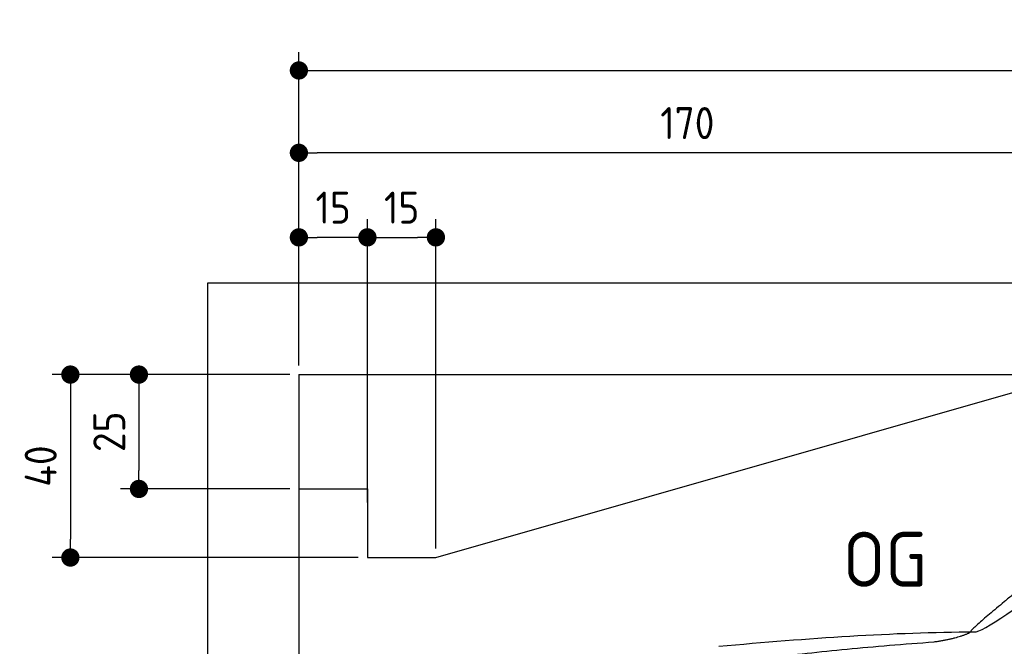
# Model space of a CAD drawing. Header units: millimetres. Extents: x -411 to 6777, y 0 to 6827.
# Tile 3 of 6: x -411 to 1744, y 5457 to 6827. Entities that reach past the tile are written whole.
import ezdxf

# ---------------------------------------------------------------- set-up
doc = ezdxf.new("R2010")
doc.units = ezdxf.units.MM
doc.layers.add('4', color=3, linetype='Continuous')
for name, color, linetype, lineweight in [('car', 10, 'Continuous', 25), ('Freiraum', 7, 'Continuous', 25), ('Gebäude', 7, 'Continuous', 25)]:
    doc.layers.add(name, color=color, linetype=linetype, lineweight=lineweight)
doc.styles.get("Standard").update_dxf_attribs({"font": 'ISOCP.SHX'})
doc.dimstyles.new('GEN-ISO', dxfattribs={"dimscale": 20, "dimtxt": 3.5, "dimasz": 2, "dimexe": 2, "dimexo": 1, "dimgap": 1.5, "dimtad": 1, "dimdec": 1, "dimlfac": 0.1, "dimdsep": 46, "dimtxsty": 'STANDARD', "dimblk": 'PUNKT', "dimcen": 2, "dimclrd": 256, "dimclre": 256, "dimclrt": 2, "dimadec": 0, "dimazin": 0, "dimtp": 0.1, "dimtm": 0.1, "dimtfac": 0.71, "dimtdec": 1, "dimtmove": 2, "dimatfit": 3, "dimldrblk": 'PUNKT', "dimfxl": 2, "dimtolj": 1, "dimarcsym": 0})

# ---------------------------------------------------------------- blocks, each defined once
blk = doc.blocks.new('PUNKT')
at = {"layer": '4', "color": 0, "linetype": 'ByBlock'}
blk.add_line((-0.5, 0), (-1, 0), dxfattribs=at)
at = {"layer": '4', "color": 0, "linetype": 'ByBlock', "const_width": 0.5}
blk.add_lwpolyline([(-0.25, 0, 1), (0.25, 0, 1)], format="xyb", close=True, dxfattribs=at)
blk = doc.blocks.new('*D37')
at = {"layer": '4', "lineweight": -2, "transparency": 16777216}
for p, q in [((200, 6070.9), (200, 6755.8)), ((5700, 6220.9), (5700, 6755.8)), ((240, 6715.8), (5660, 6715.8))]:
    blk.add_line(p, q, dxfattribs=at)
at = {"layer": 'Defpoints', "color": 0, "transparency": 16777216}
for p in [(5700, 6715.8), (5700, 6200.9), (200, 6050.9)]:
    blk.add_point(p, dxfattribs=at)
at = {"layer": '4', "lineweight": -2, "transparency": 16777216, "xscale": 40, "yscale": 40, "zscale": 40, "rotation": 180}
blk.add_blockref('PUNKT', (200, 6715.8), dxfattribs=at)
at = {"layer": '4', "lineweight": -2, "transparency": 16777216, "xscale": 40, "yscale": 40, "zscale": 40}
blk.add_blockref('PUNKT', (5700, 6715.8), dxfattribs=at)
at = {"layer": '4', "color": 2, "transparency": 16777216, "insert": (2950, 6780.8), "char_height": 70, "attachment_point": 5}
blk.add_mtext('550', dxfattribs=at)
blk = doc.blocks.new('Car')
at = {"layer": 'car'}
for points, degree in [([(1627.8, 5503.6), (1663.5, 5500.2), (1963.4, 5751.8), (2140.9, 5862.4)], 3), ([(1923.7, 5757.4), (1843.2, 5696.2), (1741.6, 5611.8), (1613.2, 5505.4), (1619.2, 5503.5)], 4), ([(1068.8, 5466.9), (1265, 5486.6), (1450, 5501.4), (1627.8, 5503.6)], 3), ([(1540.1, 5481), (1593.1, 5489.3), (1618.9, 5502.5)], 2), ([(727.7, 5345), (963.5, 5433.8), (1540.1, 5481)], 2)]:
    blk.add_open_spline(points, degree=degree, dxfattribs=at)
blk = doc.blocks.new('_Dot')
at = {"color": 0, "linetype": 'ByBlock', "lineweight": -2}
blk.add_line((-0.5, 0), (-1, 0), dxfattribs=at)
at = {"color": 0, "linetype": 'ByBlock', "const_width": 0.5}
blk.add_lwpolyline([(-0.25, 0, 1), (0.25, 0, 1)], format="xyb", close=True, dxfattribs=at)
blk = doc.blocks.new('*D43')
at = {"layer": '4', "lineweight": -2, "transparency": 16777216}
for p, q in [((200, 6070.9), (200, 6575.7)), ((1900, 6070.9), (1900, 6575.7)), ((1860, 6535.7), (240, 6535.7))]:
    blk.add_line(p, q, dxfattribs=at)
at = {"layer": 'Defpoints', "color": 0, "transparency": 16777216}
for p in [(200, 6535.7), (200, 6050.9), (1900, 6050.9)]:
    blk.add_point(p, dxfattribs=at)
at = {"layer": '4', "lineweight": -2, "transparency": 16777216, "xscale": 40, "yscale": 40, "zscale": 40, "rotation": 180}
blk.add_blockref('_Dot', (200, 6535.7), dxfattribs=at)
at = {"layer": '4', "lineweight": -2, "transparency": 16777216, "xscale": 40, "yscale": 40, "zscale": 40}
blk.add_blockref('_Dot', (1900, 6535.7), dxfattribs=at)
at = {"layer": '4', "color": 2, "transparency": 16777216, "insert": (1050, 6600.7), "char_height": 70, "attachment_point": 5}
blk.add_mtext('170', dxfattribs=at)
blk = doc.blocks.new('*D44')
at = {"layer": '4', "lineweight": -2, "transparency": 16777216}
for p, q in [((200, 6070.9), (200, 6390.9)), ((350, 5770.9), (350, 6390.9)), ((310, 6350.9), (240, 6350.9))]:
    blk.add_line(p, q, dxfattribs=at)
at = {"layer": 'Defpoints', "color": 0, "transparency": 16777216}
for p in [(200, 6350.9), (200, 6050.9), (350, 5750.9)]:
    blk.add_point(p, dxfattribs=at)
at = {"layer": '4', "lineweight": -2, "transparency": 16777216, "xscale": 40, "yscale": 40, "zscale": 40, "rotation": 180}
blk.add_blockref('_Dot', (200, 6350.9), dxfattribs=at)
at = {"layer": '4', "lineweight": -2, "transparency": 16777216, "xscale": 40, "yscale": 40, "zscale": 40}
blk.add_blockref('_Dot', (350, 6350.9), dxfattribs=at)
at = {"layer": '4', "color": 2, "transparency": 16777216, "insert": (275, 6415.9), "char_height": 70, "attachment_point": 5}
blk.add_mtext('15', dxfattribs=at)
blk = doc.blocks.new('*D45')
at = {"layer": '4', "lineweight": -2, "transparency": 16777216}
for p, q in [((180, 6050.9), (-340, 6050.9)), ((-300, 6010.9), (-300, 5690.9)), ((330, 5650.9), (-340, 5650.9))]:
    blk.add_line(p, q, dxfattribs=at)
at = {"layer": 'Defpoints', "color": 0, "transparency": 16777216}
for p in [(200, 6050.9), (-300, 5650.9), (350, 5650.9)]:
    blk.add_point(p, dxfattribs=at)
at = {"layer": '4', "lineweight": -2, "transparency": 16777216, "xscale": 40, "yscale": 40, "zscale": 40}
for p, rotation in [((-300, 6050.9), 90), ((-300, 5650.9), 270)]:
    blk.add_blockref('_Dot', p, dxfattribs=dict(at, rotation=rotation))
at = {"layer": '4', "color": 2, "transparency": 16777216, "insert": (-365, 5850.9), "char_height": 70, "attachment_point": 5, "rotation": 90}
blk.add_mtext('40', dxfattribs=at)
blk = doc.blocks.new('*D46')
at = {"layer": '4', "lineweight": -2, "transparency": 16777216}
for p, q in [((180, 6050.9), (-190, 6050.9)), ((-150, 6010.9), (-150, 5840.9)), ((180, 5800.9), (-190, 5800.9))]:
    blk.add_line(p, q, dxfattribs=at)
at = {"layer": 'Defpoints', "color": 0, "transparency": 16777216}
for p in [(200, 6050.9), (-150, 5800.9), (200, 5800.9)]:
    blk.add_point(p, dxfattribs=at)
at = {"layer": '4', "lineweight": -2, "transparency": 16777216, "xscale": 40, "yscale": 40, "zscale": 40}
for p, rotation in [((-150, 6050.9), 90), ((-150, 5800.9), 270)]:
    blk.add_blockref('_Dot', p, dxfattribs=dict(at, rotation=rotation))
at = {"layer": '4', "color": 2, "transparency": 16777216, "insert": (-215, 5925.9), "char_height": 70, "attachment_point": 5, "rotation": 90}
blk.add_mtext('25', dxfattribs=at)
blk = doc.blocks.new('*D47')
at = {"layer": '4', "lineweight": -2, "transparency": 16777216}
for p, q in [((350, 5820.9), (350, 6390.9)), ((499.8, 5670.9), (499.8, 6390.9)), ((390, 6350.9), (459.8, 6350.9))]:
    blk.add_line(p, q, dxfattribs=at)
at = {"layer": 'Defpoints', "color": 0, "transparency": 16777216}
for p in [(499.8, 6350.9), (350, 5800.9), (499.8, 5650.9)]:
    blk.add_point(p, dxfattribs=at)
at = {"layer": '4', "lineweight": -2, "transparency": 16777216, "xscale": 40, "yscale": 40, "zscale": 40, "rotation": 180}
blk.add_blockref('_Dot', (350, 6350.9), dxfattribs=at)
at = {"layer": '4', "lineweight": -2, "transparency": 16777216, "xscale": 40, "yscale": 40, "zscale": 40}
blk.add_blockref('_Dot', (499.8, 6350.9), dxfattribs=at)
at = {"layer": '4', "color": 2, "transparency": 16777216, "insert": (424.9, 6415.9), "char_height": 70, "attachment_point": 5}
blk.add_mtext('15', dxfattribs=at)
blk = doc.blocks.new('Gebäude_380_GT205')
at = {"layer": 'Freiraum', "linetype": 'Continuous'}
blk.add_lwpolyline([(200, 5800.9), (350, 5800.9), (350, 5650.9), (499.8, 5650.9), (1900, 6050.9)], dxfattribs=at)
at = {"layer": 'Gebäude', "linetype": 'Continuous'}
for p, q in [((5900, 6250.8), (0, 6250.8)), ((0, 6250.8), (0, 0)), ((200, 6050.9), (5700, 6050.9))]:
    blk.add_line(p, q, dxfattribs=at)
blk.add_lwpolyline([(200, 6050.9), (200, 200), (200, 200)], dxfattribs=at)

msp = doc.modelspace()

# ---------------------------------------------------------------- block references
at = {"layer": 'car', "rotation": 359.4752422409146}
msp.add_blockref('Car', (0, 0), dxfattribs=at)
at = {"layer": 'Gebäude'}
msp.add_blockref('Gebäude_380_GT205', (0, 0), dxfattribs=at)

# ---------------------------------------------------------------- texts
msp.add_text('OG', height=120).set_placement((1390.46, 5587))

# ---------------------------------------------------------------- dimensions: what is measured, and where the dimension line sits
at = {"layer": '4'}
for base, p1, p2, override, picture, middle in [((5700, 6715.8), (200, 6050.88), (5700, 6200.88), {"dimtdec": 3, "dimtolj": 0}, '*D37', (2950, 6780.8)), ((200, 6535.7), (1900, 6050.88), (200, 6050.88), {"dimblk1": 'Dot', "dimblk2": 'Dot', "dimsah": 1, "dimtdec": 3, "dimtolj": 0}, '*D43', (1050, 6600.7)), ((200, 6350.88), (350, 5750.88), (200, 6050.88), {"dimblk1": 'Dot', "dimblk2": 'Dot', "dimsah": 1, "dimtdec": 3, "dimtolj": 0}, '*D44', (275, 6415.88)), ((499.76, 6350.88), (349.97, 5800.88), (499.76, 5650.88), {"dimblk1": 'Dot', "dimblk2": 'Dot', "dimsah": 1, "dimtdec": 3, "dimtolj": 0}, '*D47', (424.87, 6415.88))]:
    dim = msp.add_linear_dim(base=base, p1=p1, p2=p2, dimstyle='GEN-ISO', override=override, dxfattribs=at)
    dim.commit()
    dim.dimension.update_dxf_attribs({"geometry": picture, "text_midpoint": middle})
for base, p2, picture, middle in [((-300, 5650.88), (350, 5650.88), '*D45', (-365, 5850.88)), ((-150, 5800.88), (200, 5800.88), '*D46', (-215.01, 5925.88))]:
    dim = msp.add_linear_dim(base=base, p1=(200, 6050.88), p2=p2, angle=90, dimstyle='GEN-ISO', override={"dimblk1": 'Dot', "dimblk2": 'Dot', "dimsah": 1, "dimtdec": 3, "dimtolj": 0}, dxfattribs=at)
    dim.commit()
    dim.dimension.update_dxf_attribs({"geometry": picture, "text_midpoint": middle})

doc.saveas('drawing.dxf')
